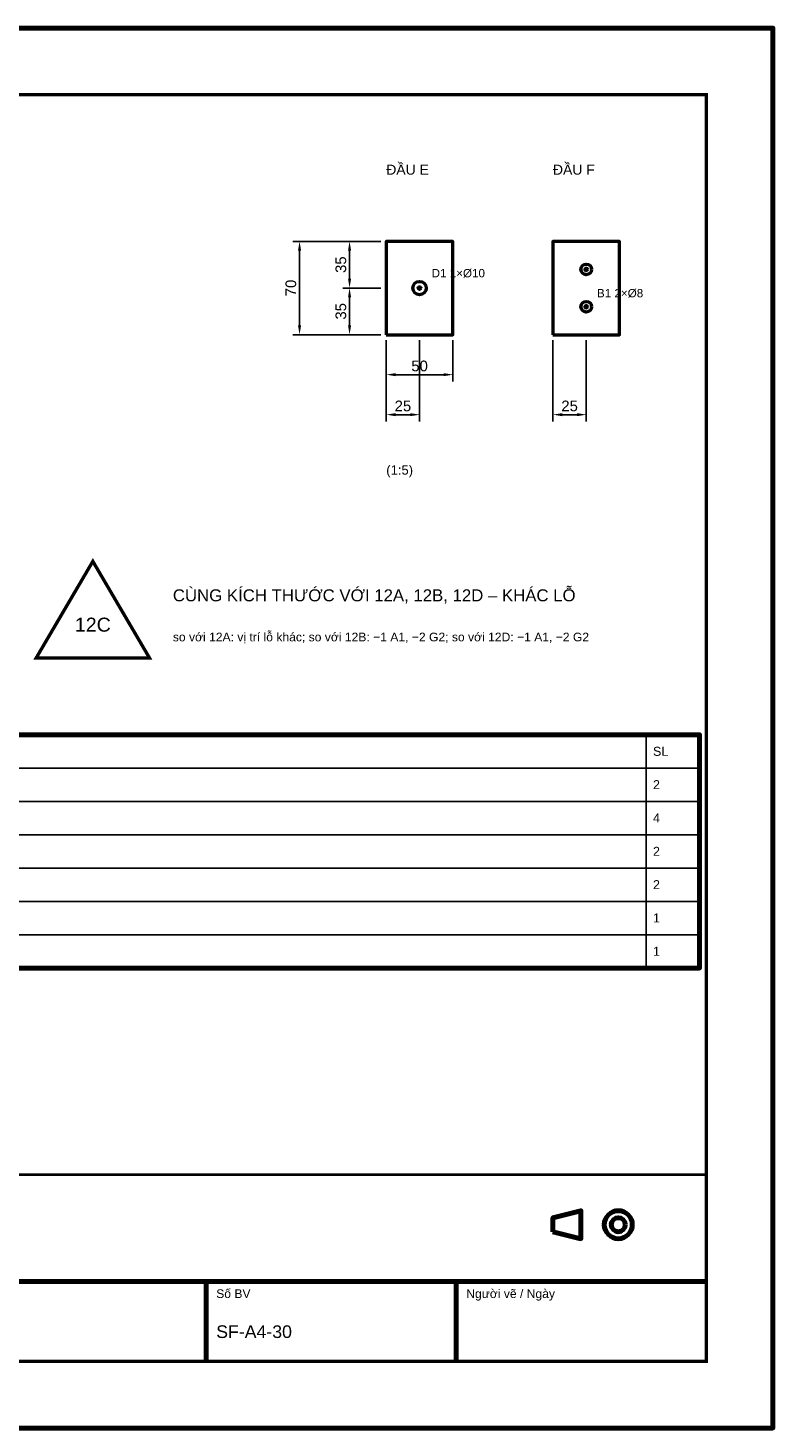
# Model space of a CAD drawing. Header units: millimetres. Extents: x 0 to 2970, y 0 to 2100.
# Tile 2 of 2: x 1853 to 2970, y 0 to 2100. Entities that reach past the tile are written whole.
import ezdxf
from ezdxf.enums import TextEntityAlignment as Align

# ---------------------------------------------------------------- set-up
doc = ezdxf.new("R2010")
doc.units = ezdxf.units.MM
doc.header["$LTSCALE"] = 10
for name, color, linetype, lineweight in [('0-KHUNG-BANVE', 7, 'CONTINUOUS', 70), ('1-NET-THAY', 7, 'CONTINUOUS', 50), ('10-PHU-KIEN', 1, 'CONTINUOUS', 25), ('3-KICH-THUOC', 1, 'CONTINUOUS', 18), ('6-CHU', 7, 'CONTINUOUS', 25), ('7-BANG-KE', 7, 'CONTINUOUS', 25)]:
    doc.layers.add(name, color=color, linetype=linetype, lineweight=lineweight)
doc.styles.add('VN', font='arial.ttf')
doc.dimstyles.new('A4', dxfattribs={"dimscale": 10, "dimtxt": 1.6, "dimasz": 1.4, "dimexe": 1, "dimexo": 0.8, "dimgap": 0.5, "dimtad": 1, "dimdec": 1, "dimtxsty": 'VN', "dimcen": 2.5, "dimclrd": 1, "dimclre": 1, "dimclrt": 7, "dimazin": 3, "dimtfac": 1, "dimtmove": 0, "dimatfit": 3})

msp = doc.modelspace()

# ---------------------------------------------------------------- linework, layer by layer
at = {"layer": '0-KHUNG-BANVE'}
for p, q in [((1370, 220), (2870, 220)), ((2120, 100), (2120, 220)), ((2495, 100), (2495, 220))]:
    msp.add_line(p, q, dxfattribs=at)
for points in [[(0, 0), (2970, 0), (2970, 2100), (0, 2100)], [(250, 690), (2860, 690), (2860, 1040), (250, 1040)], [(2640, 294.5), (2682, 284), (2682, 326), (2640, 315.5)]]:
    msp.add_lwpolyline(points, close=True, dxfattribs=at)
for points, const_width in [([(200, 100), (2870, 100), (2870, 2000), (200, 2000)], 5), ([(1370, 100), (2870, 100), (2870, 380), (1370, 380)], 4)]:
    msp.add_lwpolyline(points, close=True, dxfattribs=dict(at, const_width=const_width))
for radius in [21, 10.5]:
    msp.add_circle((2738, 305), radius, dxfattribs=at)
at = {"layer": '1-NET-THAY'}
for points in [[(2390, 1640), (2490, 1640), (2490, 1780), (2390, 1780)], [(2640, 1640), (2740, 1640), (2740, 1780), (2640, 1780)]]:
    msp.add_lwpolyline(points, close=True, dxfattribs=at)
for centre, radius in [((2690, 1738), 8), ((2690, 1738), 2), ((2440, 1710), 10), ((2440, 1710), 2), ((2690, 1682), 8), ((2690, 1682), 2)]:
    msp.add_circle(centre, radius, dxfattribs=at)
at = {"layer": '10-PHU-KIEN', "const_width": 5}
msp.add_lwpolyline([(1950, 1300), (1865, 1155), (2035, 1155)], close=True, dxfattribs=at)
at = {"layer": '7-BANG-KE'}
for points in [[(1630, 990), (2780, 990), (2780, 1040), (1630, 1040)], [(2780, 990), (2860, 990), (2860, 1040), (2780, 1040)], [(1630, 940), (2780, 940), (2780, 990), (1630, 990)], [(2780, 940), (2860, 940), (2860, 990), (2780, 990)], [(1630, 890), (2780, 890), (2780, 940), (1630, 940)], [(2780, 890), (2860, 890), (2860, 940), (2780, 940)], [(1630, 840), (2780, 840), (2780, 890), (1630, 890)], [(2780, 840), (2860, 840), (2860, 890), (2780, 890)], [(1630, 790), (2780, 790), (2780, 840), (1630, 840)], [(2780, 790), (2860, 790), (2860, 840), (2780, 840)], [(1630, 740), (2780, 740), (2780, 790), (1630, 790)], [(2780, 740), (2860, 740), (2860, 790), (2780, 790)], [(1630, 690), (2780, 690), (2780, 740), (1630, 740)], [(2780, 690), (2860, 690), (2860, 740), (2780, 740)]]:
    msp.add_lwpolyline(points, close=True, dxfattribs=at)

# ---------------------------------------------------------------- texts
at = {"layer": '10-PHU-KIEN', "style": 'VN'}
for s, p in [('D1 1×%%c10', (2458, 1726)), ('B1 2×%%c8', (2706, 1696))]:
    msp.add_text(s, height=12.5, dxfattribs=at).set_placement(p)
msp.add_text('12C', height=21, dxfattribs=at).set_placement((1950, 1205), align=Align.MIDDLE_CENTER)
at = {"layer": '6-CHU', "style": 'VN'}
for s, height, p in [('ĐẦU E', 15, (2390, 1880)), ('ĐẦU F', 15, (2640, 1880)), ('(1:5)', 14, (2390, 1430)), ('so với 12A: vị trí lỗ khác; so với 12B: −1 A1, −2 G2; so với 12D: −1 A1, −2 G2', 13, (2070, 1180)), ('Số BV', 13, (2135, 195)), ('Người vẽ / Ngày', 13, (2510, 195)), ('SF-A4-30', 19, (2135, 135))]:
    msp.add_text(s, height=height, dxfattribs=at).set_placement(p)
at = {"layer": '6-CHU', "color": 1, "style": 'VN'}
msp.add_text('CÙNG KÍCH THƯỚC VỚI 12A, 12B, 12D – KHÁC LỖ', height=18, dxfattribs=at).set_placement((2070, 1240))
at = {"layer": '7-BANG-KE', "style": 'VN'}
for s, p in [('SL', (2790, 1015)), ('2', (2790, 965)), ('4', (2790, 915)), ('2', (2790, 865)), ('2', (2790, 815)), ('1', (2790, 765)), ('1', (2790, 715))]:
    msp.add_text(s, height=13.5, dxfattribs=at).set_placement(p, align=Align.MIDDLE_LEFT)

# ---------------------------------------------------------------- dimensions: what is measured, and where the dimension line sits
at = {"layer": '3-KICH-THUOC'}
for base, p1, p2 in [((2260, 1640), (2390, 1640), (2390, 1780)), ((2335, 1710), (2390, 1710), (2390, 1780)), ((2335, 1640), (2390, 1640), (2390, 1710))]:
    msp.add_linear_dim(base=base, p1=p1, p2=p2, angle=90, dimstyle='A4', override={"dimlfac": 0.5}, dxfattribs=at).render()
for base, p1, p2 in [((2390, 1580), (2390, 1640), (2490, 1640)), ((2390, 1520), (2390, 1640), (2440, 1640)), ((2640, 1520), (2640, 1640), (2690, 1640))]:
    msp.add_linear_dim(base=base, p1=p1, p2=p2, dimstyle='A4', override={"dimlfac": 0.5}, dxfattribs=at).render()

doc.saveas('drawing.dxf')
